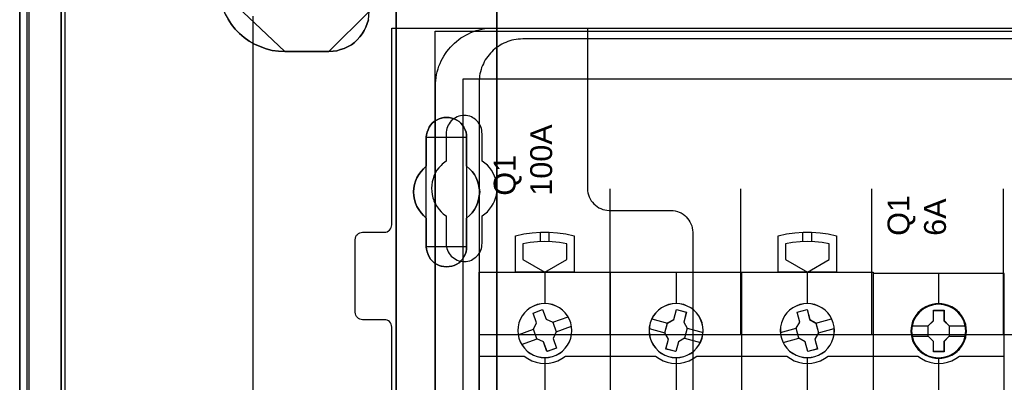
# Model space of a CAD drawing. Extents: x -631805 to -376315, y -40155 to 84873.
# Tile 61 of 256: x -620113 to -618763, y -31121 to -30623. Entities that reach past the tile are written whole.
import ezdxf

# ---------------------------------------------------------------- set-up
doc = ezdxf.new("R2010")
doc.units = 0
doc.header["$MEASUREMENT"] = 0
doc.layers.get('0').update_dxf_attribs({"color": 252})
for name, color, linetype in [('30', 7, 'Continuous'), ('45', 8, 'Continuous'), ('5', 7, 'Continuous'), ('50', 7, 'Continuous')]:
    doc.layers.add(name, color=color, linetype=linetype)
doc.styles.get("Standard").update_dxf_attribs({"font": 'arial.ttf', "bigfont": 'BIGFONT.SHX'})

# ---------------------------------------------------------------- blocks, each defined once
blk = doc.blocks.new('*U1009')
at = {"layer": '5', "color": 7}
for points in [[(0, -20.806875), (0, -801.193125)], [(4.692335, -801.191648), (4.692335, -20.805704)], [(4.692335, -20.805704), (4.692335, -801.191648)], [(27.580767, -84.307315), (28.044798, -85.026604), (28.560388, -85.643137), (29.127537, -86.25967), (29.797804, -86.824825), (30.468071, -87.287225), (31.189897, -87.698247), (31.963282, -88.057891), (32.788227, -88.366158), (33.613171, -88.571669), (34.489674, -88.674424), (35.366177, -88.725802), (41.398581, -88.725802), (41.96573, -88.674424), (42.48132, -88.623046), (42.99691, -88.468913), (43.5125, -88.31478), (44.02809, -88.057891), (44.492121, -87.801002), (44.904593, -87.492736), (45.265506, -87.133092), (45.626419, -86.722069), (45.935774, -86.311047), (46.245128, -85.848648), (46.451364, -85.386248), (46.6576, -84.87247), (46.812277, -84.358693)], [(46.812277, -84.358693), (46.6576, -84.87247), (46.451364, -85.386248), (46.245128, -85.848648), (45.935774, -86.311047), (45.626419, -86.722069), (45.265506, -87.133092), (44.904593, -87.492736), (44.492121, -87.801002), (44.02809, -88.057891), (43.5125, -88.31478), (42.99691, -88.468913), (42.48132, -88.623046), (41.96573, -88.674424), (41.398581, -88.725802), (35.366177, -88.725802), (34.489674, -88.674424), (33.613171, -88.571669), (32.788227, -88.366158), (31.963282, -88.057891), (31.189897, -87.698247), (30.468071, -87.287225), (29.797804, -86.824825), (29.127537, -86.25967), (28.560388, -85.643137), (28.044798, -85.026604), (27.580767, -84.307315)], [(50.625815, -386.338651), (50.625815, -323.250088), (50.625815, -298.744188), (50.625815, -173.234937), (50.625815, -148.780413), (50.625815, -78.807593), (50.625815, -73.721462), (51.244508, -73.721462), (63.8246, -73.721462), (64.443293, -73.721462), (64.443293, -78.807593), (64.443293, -78.807593), (64.443293, -386.338651)], [(64.444049, -386.341247), (64.444049, -78.807635), (64.444049, -73.721462), (63.825368, -73.721462), (63.825368, -73.721462), (51.245527, -73.721462), (50.626846, -73.721462), (50.626846, -78.807635), (50.626846, -148.781036), (50.626846, -173.235764), (50.626846, -298.746057), (50.626846, -323.25216), (50.626846, -386.341247)]]:
    blk.add_lwpolyline(points, dxfattribs=at)
at = {"layer": '5', "color": 59}
for points in [[(4.692335, -12.740183), (4.692335, -801.190946), (4.692335, -12.740183)], [(-1, -20.806406), (-1, -801.190946), (-1, -20.806406)]]:
    blk.add_lwpolyline(points, close=True, dxfattribs=at)
at = {"layer": '5', "color": 7}
for points in [[(50.626846, -78.808532), (50.626846, -148.782882), (50.626846, -78.808532)], [(64.441398, -386.34188), (64.441398, -78.808532), (64.441398, -386.34188)], [(26.343351, -80.196155), (26.394917, -81.121057), (26.601183, -81.943191), (26.859015, -82.765326), (27.168414, -83.587461), (27.580945, -84.306828), (28.045043, -85.026196), (28.560708, -85.642797), (29.127939, -86.259398), (29.798303, -86.824616), (30.468667, -87.287066), (31.190597, -87.698134), (31.964094, -88.057818), (32.789157, -88.366118), (33.61422, -88.571652), (34.49085, -88.674419), (35.367479, -88.725802), (26.343351, -80.196155)], [(41.398587, -88.725802), (41.965736, -88.674423), (42.481325, -88.623044), (42.996915, -88.468908), (43.512504, -88.314772), (44.028094, -88.057878), (44.492124, -87.800984), (44.904596, -87.492711), (45.265508, -87.133059), (45.626421, -86.722029), (45.935775, -86.310999), (46.245128, -85.84859), (46.451364, -85.386181), (46.6576, -84.872393), (46.812277, -84.358605), (46.863836, -83.793438), (46.915395, -83.228271), (41.398587, -88.725802)], [(41.401239, -88.723154), (35.364828, -88.723154), (41.401239, -88.723154)], [(56.14293, -98.126221), (55.833482, -98.331753), (55.575608, -98.537286), (55.317735, -98.845585), (55.163011, -99.1025), (55.008286, -99.462182), (54.853562, -99.770481), (54.801988, -100.130163), (54.750413, -100.489845), (54.750413, -104.446346), (54.38939, -104.806028), (54.028367, -105.16571), (53.718919, -105.576775), (53.461045, -106.039223), (53.254746, -106.501671), (53.151597, -106.96412), (53.048447, -107.477951), (52.996873, -107.991782), (53.048447, -108.505614), (53.151597, -109.019445), (53.254746, -109.533276), (53.461045, -109.995724), (53.718919, -110.40679), (54.028367, -110.869238), (54.38939, -111.22892), (54.750413, -111.588602), (54.750413, -115.49372), (54.801988, -115.853402), (54.853562, -116.213084), (55.008286, -116.572766), (55.163011, -116.881064), (55.317735, -117.189363), (55.575608, -117.446279), (55.833482, -117.703194), (56.14293, -117.908727), (56.503953, -118.062876), (56.813401, -118.165643), (57.174424, -118.217026), (57.535447, -118.268409), (57.89647, -118.217026), (58.257493, -118.165643), (58.566941, -118.062876), (58.927964, -117.908727), (59.237413, -117.703194), (59.495286, -117.446279), (59.701585, -117.189363), (59.907884, -116.881064), (60.062608, -116.572766), (60.217332, -116.213084), (60.268907, -115.853402), (60.268907, -115.49372), (60.268907, -111.588602), (60.681505, -111.22892), (61.042528, -110.869238), (61.351976, -110.40679), (61.60985, -109.995724), (61.764574, -109.533276), (61.919298, -109.019445), (62.022447, -108.505614), (62.074022, -107.991782), (62.022447, -107.477951), (61.919298, -106.96412), (61.764574, -106.501671), (61.60985, -106.039223), (61.351976, -105.576775), (61.042528, -105.16571), (60.681505, -104.806028), (60.268907, -104.446346), (60.268907, -100.489845), (60.268907, -100.130163), (60.217332, -99.770481), (60.062608, -99.462182), (59.907884, -99.1025), (59.701585, -98.845585), (59.495286, -98.537286), (59.237413, -98.331753), (58.927964, -98.126221), (58.566941, -97.972071), (58.257493, -97.869305), (57.89647, -97.766539), (57.535447, -97.766539), (57.174424, -97.766539), (56.813401, -97.869305), (56.503953, -97.972071), (56.14293, -98.126221)], [(56.14293, -98.126221), (55.833482, -98.331753), (55.575608, -98.537286), (55.317735, -98.845585), (55.163011, -99.1025), (55.008286, -99.462182), (54.853562, -99.770481), (54.801988, -100.130163), (54.750413, -100.489845), (54.750413, -104.446346), (54.38939, -104.806028), (54.028367, -105.16571), (53.718919, -105.576775), (53.461045, -106.039223), (53.254746, -106.501671), (53.151597, -106.96412), (53.048447, -107.477951), (52.996873, -107.991782), (53.048447, -108.505614), (53.151597, -109.019445), (53.254746, -109.533276), (53.461045, -109.995724), (53.718919, -110.40679), (54.028367, -110.869238), (54.38939, -111.22892), (54.750413, -111.588602), (54.750413, -115.49372), (54.801988, -115.853402), (54.853562, -116.213084), (55.008286, -116.572766), (55.163011, -116.881064), (55.317735, -117.189363), (55.575608, -117.446279), (55.833482, -117.703194), (56.14293, -117.908727), (56.503953, -118.062876), (56.813401, -118.165643), (57.174424, -118.217026), (57.535447, -118.268409), (57.89647, -118.217026), (58.257493, -118.165643), (58.566941, -118.062876), (58.927964, -117.908727), (59.237413, -117.703194), (59.495286, -117.446279), (59.701585, -117.189363), (59.907884, -116.881064), (60.062608, -116.572766), (60.217332, -116.213084), (60.268907, -115.853402), (60.268907, -115.49372), (60.268907, -111.588602), (60.681505, -111.22892), (61.042528, -110.869238), (61.351976, -110.40679), (61.60985, -109.995724), (61.764574, -109.533276), (61.919298, -109.019445), (62.022447, -108.505614), (62.074022, -107.991782), (62.022447, -107.477951), (61.919298, -106.96412), (61.764574, -106.501671), (61.60985, -106.039223), (61.351976, -105.576775), (61.042528, -105.16571), (60.681505, -104.806028), (60.268907, -104.446346), (60.268907, -100.489845), (60.268907, -100.130163), (60.217332, -99.770481), (60.062608, -99.462182), (59.907884, -99.1025), (59.701585, -98.845585), (59.495286, -98.537286), (59.237413, -98.331753), (58.927964, -98.126221), (58.566941, -97.972071), (58.257493, -97.869305), (57.89647, -97.766539), (57.535447, -97.766539), (57.174424, -97.766539), (56.813401, -97.869305), (56.503953, -97.972071), (56.14293, -98.126221)], [(54.750413, -100.489845), (54.801988, -100.130163), (54.853562, -99.770481), (55.008286, -99.462182), (55.163011, -99.1025), (55.317735, -98.845585), (55.575608, -98.537286), (55.833482, -98.331753), (56.14293, -98.126221), (56.503953, -97.972071), (56.813401, -97.869305), (57.174424, -97.766539), (57.535447, -97.766539), (57.89647, -97.766539), (58.257493, -97.869305), (58.566941, -97.972071), (58.927964, -98.126221), (59.237413, -98.331753), (59.495286, -98.537286), (59.701585, -98.845585), (59.907884, -99.1025), (60.062608, -99.462182), (60.217332, -99.770481), (60.268907, -100.130163), (60.268907, -100.489845), (60.268907, -104.446346), (60.681505, -104.806028), (61.042528, -105.16571), (61.351976, -105.576775), (61.60985, -106.039223), (61.764574, -106.501671), (61.919298, -106.96412), (62.022447, -107.477951), (62.074022, -107.991782), (62.022447, -108.505614), (61.919298, -109.019445), (61.764574, -109.533276), (61.60985, -109.995724), (61.351976, -110.40679), (61.042528, -110.869238), (60.681505, -111.22892), (60.268907, -111.588602), (60.268907, -115.49372), (60.268907, -115.853402), (60.217332, -116.213084), (60.062608, -116.572766), (59.907884, -116.881064), (59.701585, -117.189363), (59.495286, -117.446279), (59.237413, -117.703194), (58.927964, -117.908727), (58.566941, -118.062876), (58.257493, -118.165643), (57.89647, -118.217026), (57.535447, -118.268409), (57.174424, -118.217026), (56.813401, -118.165643), (56.503953, -118.062876), (56.14293, -117.908727), (55.833482, -117.703194), (55.575608, -117.446279), (55.317735, -117.189363), (55.163011, -116.881064), (55.008286, -116.572766), (54.853562, -116.213084), (54.801988, -115.853402), (54.750413, -115.49372), (54.750413, -111.588602), (54.38939, -111.22892), (54.028367, -110.869238), (53.718919, -110.40679), (53.461045, -109.995724), (53.254746, -109.533276), (53.151597, -109.019445), (53.048447, -108.505614), (52.996873, -107.991782), (53.048447, -107.477951), (53.151597, -106.96412), (53.254746, -106.501671), (53.461045, -106.039223), (53.718919, -105.576775), (54.028367, -105.16571), (54.38939, -104.806028), (54.750413, -104.446346), (54.750413, -100.489845)], [(60.268666, -100.491471), (60.268666, -100.131574), (60.217082, -99.771677), (60.062331, -99.463195), (59.90758, -99.103298), (59.701245, -98.846229), (59.49491, -98.537746), (59.236992, -98.332091), (58.927489, -98.126435), (58.566403, -97.972194), (58.256901, -97.869366), (57.895815, -97.766539), (57.534729, -97.766539), (57.173643, -97.766539), (56.812557, -97.869366), (56.503054, -97.972194), (56.141968, -98.126435), (55.832466, -98.332091), (55.574547, -98.537746), (55.316629, -98.846229), (55.161878, -99.103298), (55.007126, -99.463195), (54.852375, -99.771677), (54.800792, -100.131574), (54.749208, -100.491471), (60.268666, -100.491471)], [(54.749208, -100.488823), (54.749208, -104.447786), (54.749208, -100.488823)], [(60.266015, -104.447786), (60.266015, -100.488823), (60.266015, -104.447786)], [(54.751859, -104.445138), (54.390538, -104.804808), (54.029217, -105.164479), (53.719514, -105.57553), (53.461428, -106.037963), (53.254959, -106.500397), (53.151724, -106.96283), (53.04849, -107.476644), (52.996873, -107.990459), (53.04849, -108.504274), (53.151724, -109.018088), (53.254959, -109.531903), (53.461428, -109.994336), (53.719514, -110.405388), (54.029217, -110.867821), (54.390538, -111.227491), (54.751859, -111.587161), (54.751859, -104.445138)], [(60.266015, -111.587161), (60.679274, -111.227491), (61.040875, -110.867821), (61.350819, -110.405388), (61.609106, -109.994336), (61.764078, -109.531903), (61.91905, -109.018088), (62.022365, -108.504274), (62.074022, -107.990459), (62.022365, -107.476644), (61.91905, -106.96283), (61.764078, -106.500397), (61.609106, -106.037963), (61.350819, -105.57553), (61.040875, -105.164479), (60.679274, -104.804808), (60.266015, -104.445138), (60.266015, -111.587161)], [(54.749208, -111.587161), (54.749208, -115.493162), (54.749208, -111.587161)], [(60.266015, -115.493162), (60.266015, -111.587161), (60.266015, -115.493162)], [(54.749208, -115.490514), (54.800792, -115.850612), (54.852375, -116.210709), (55.007126, -116.570807), (55.161878, -116.879461), (55.316629, -117.188116), (55.574547, -117.445329), (55.832466, -117.702541), (56.141968, -117.908311), (56.503054, -118.062639), (56.812557, -118.165524), (57.173643, -118.216966), (57.534729, -118.268409), (57.895815, -118.216966), (58.256901, -118.165524), (58.566403, -118.062639), (58.927489, -117.908311), (59.236992, -117.702541), (59.49491, -117.445329), (59.701245, -117.188116), (59.90758, -116.879461), (60.062331, -116.570807), (60.217082, -116.210709), (60.268666, -115.850612), (60.268666, -115.490514), (54.749208, -115.490514)]]:
    blk.add_lwpolyline(points, close=True, dxfattribs=at)
at = {"layer": '50', "color": 7}
for points in [[(0.235942, -20.558787), (0.235942, -801.133213)], [(5.203985, -20.552831), (5.203985, -801.136518)], [(30.977363, -83.887281), (30.977363, -84.554755), (30.977363, -397.907699)], [(55.98194, -85.921426), (391.762235, -85.921426), (391.762235, -735.000783), (55.98194, -735.000783), (55.98194, -85.921426)], [(59.825943, -92.486155), (387.918232, -92.486155), (387.918232, -379.414356), (59.825943, -379.414356), (59.825943, -92.486155)]]:
    blk.add_lwpolyline(points, dxfattribs=at)
blk = doc.blocks.new('*U1010')
at = {"layer": '50', "color": 7}
for points in [[(56.000497, -152.524789), (56.000497, -93.507993), (56.000497, -93.087645), (56.042497, -92.688315), (56.084497, -92.288985), (56.168497, -91.889655), (56.252497, -91.490325), (56.357497, -91.112012), (56.483498, -90.754717), (56.630498, -90.376404), (56.777498, -90.019108), (56.966498, -89.68283), (57.155498, -89.346552), (57.365498, -89.010274), (57.575499, -88.716031), (57.827499, -88.40077), (58.079499, -88.106527), (58.331499, -87.833301), (58.6045, -87.581092), (58.8985, -87.328884), (59.1925, -87.076675), (59.507501, -86.866502), (59.843501, -86.656328), (60.179501, -86.467171), (60.515502, -86.278015), (60.872502, -86.130893), (61.229502, -85.983772), (61.607503, -85.857668), (61.985503, -85.752581), (62.384503, -85.668511), (62.783504, -85.584442), (63.182504, -85.542407), (63.581505, -85.521389), (64.001505, -85.500372), (383.999821, -85.500372)], [(379.969373, -86.991273), (67.968952, -86.991273), (67.674949, -87.012291), (67.359946, -87.033308), (67.065942, -87.075344), (66.771939, -87.117379), (66.477936, -87.180433), (66.183933, -87.264504), (65.91093, -87.369592), (65.637927, -87.474681), (65.364924, -87.57977), (65.112921, -87.726894), (64.860918, -87.853001), (64.629916, -88.021143), (64.377913, -88.189285), (64.167911, -88.357427), (63.936908, -88.546587), (63.726906, -88.756764), (63.537904, -88.945924), (63.348902, -89.17712), (63.1809, -89.408315), (63.012898, -89.63951), (62.844896, -89.870706), (62.697894, -90.122919), (62.571893, -90.39615), (62.466892, -90.648363), (62.340891, -90.921594), (62.25689, -91.194825), (62.172889, -91.489073), (62.109888, -91.783322), (62.046887, -92.07757), (62.025887, -92.371819), (62.004887, -92.687085), (61.983887, -93.002352), (61.983887, -227.999417)], [(379.969373, -86.991273), (67.968952, -86.991273), (67.674949, -87.012292), (67.359946, -87.033311), (67.065942, -87.075348), (66.771939, -87.117386), (66.477936, -87.180443), (66.183933, -87.264518), (65.91093, -87.369613), (65.637927, -87.474707), (65.364924, -87.579802), (65.112921, -87.726934), (64.860918, -87.853047), (64.629916, -88.021199), (64.377913, -88.18935), (64.167911, -88.357501), (63.936908, -88.546671), (63.726906, -88.75686), (63.537904, -88.94603), (63.348902, -89.177238), (63.1809, -89.408446), (63.012898, -89.639653), (62.844896, -89.870861), (62.697894, -90.123088), (62.571893, -90.396334), (62.466892, -90.64856), (62.340891, -90.921806), (62.25689, -91.195052), (62.172889, -91.489316), (62.109888, -91.783581), (62.046887, -92.077845), (62.025887, -92.37211), (62.004887, -92.687393), (61.983887, -93.002676), (61.983887, -127.5157), (386.017439, -127.5157)], [(379.969373, -86.991273), (67.968952, -86.991273), (67.674949, -87.012292), (67.359946, -87.033311), (67.065942, -87.075348), (66.771939, -87.117386), (66.477936, -87.180443), (66.183933, -87.264518), (65.91093, -87.369613), (65.637927, -87.474707), (65.364924, -87.579802), (65.112921, -87.726934), (64.860918, -87.853047), (64.629916, -88.021199), (64.377913, -88.18935), (64.167911, -88.357501), (63.936908, -88.546671), (63.726906, -88.75686), (63.537904, -88.94603), (63.348902, -89.177238), (63.1809, -89.408446), (63.012898, -89.639653), (62.844896, -89.870861), (62.697894, -90.123088), (62.571893, -90.396334), (62.466892, -90.64856), (62.340891, -90.921806), (62.25689, -91.195052), (62.172889, -91.489316), (62.109888, -91.783581), (62.046887, -92.077845), (62.025887, -92.37211), (62.004887, -92.687393), (61.983887, -93.002676), (61.983887, -127.5157), (386.017439, -127.5157)], [(79.960566, -127.558071), (79.960566, -107.546106)], [(97.87362, -127.558071), (97.87362, -107.546106)], [(115.850299, -127.558071), (115.850299, -107.546106)], [(133.909161, -127.558071), (133.909161, -107.546106)]]:
    blk.add_lwpolyline(points, dxfattribs=at)
blk = doc.blocks.new('*U1011')
at = {"layer": '30', "color": 7}
for points in [[(50.0136, -194.483557), (50.0136, -126.518212), (49.991224, -126.315599), (49.924096, -126.112986), (49.834591, -125.932886), (49.700334, -125.775298), (49.566077, -125.662736), (49.387068, -125.572685), (49.208059, -125.52766), (49.006674, -125.505148), (46.008272, -125.505148), (46.008272, -125.505148), (45.806887, -125.482635), (45.627878, -125.415098), (45.448869, -125.325048), (45.314612, -125.189972), (45.180355, -125.054897), (45.090851, -124.874797), (45.023722, -124.694697), (45.001346, -124.492084), (45.001346, -114.541543), (45.023722, -114.316418), (45.090851, -114.113805), (45.180355, -113.933705), (45.314612, -113.798629), (45.448869, -113.663554), (45.627878, -113.573504), (45.806887, -113.528479), (46.008272, -113.505966), (49.006674, -113.505966), (49.208059, -113.483454), (49.387068, -113.438429), (49.566077, -113.325866), (49.700334, -113.213303), (49.834591, -113.055716), (49.924096, -112.875615), (49.991224, -112.695515), (50.0136, -112.492902), (50.0136, -85.500372), (76.842584, -85.500372), (76.842584, -107.517632), (76.86496, -107.810295), (76.909712, -108.102958), (76.976841, -108.395621), (77.066345, -108.665771), (77.200602, -108.935922), (77.357235, -109.18356), (77.536244, -109.408685), (77.715253, -109.63381), (77.939015, -109.813911), (78.162776, -109.994011), (78.408913, -110.151599), (78.677427, -110.264161), (78.945941, -110.376724), (79.214454, -110.444261), (79.52772, -110.489287), (79.81861, -110.511799), (88.299164, -110.511799), (88.590054, -110.534312), (88.880944, -110.579337), (89.171833, -110.646874), (89.440347, -110.759437), (89.708861, -110.872), (89.954998, -111.029587), (90.178759, -111.209688), (90.380145, -111.389788), (90.58153, -111.614913), (90.760539, -111.840039), (90.894796, -112.087677), (91.029053, -112.357827), (91.140933, -112.627977), (91.208062, -112.92064), (91.252814, -113.213303), (91.27519, -113.505966), (91.27519, -207.495802)], [(46.008272, -125.505148), (45.806887, -125.482635), (45.627878, -125.415098), (45.448869, -125.325048), (45.314612, -125.189972), (45.180355, -125.054897), (45.090851, -124.874797), (45.023722, -124.694697), (45.001346, -124.492084), (45.001346, -114.541543), (45.023722, -114.316418), (45.090851, -114.113805), (45.180355, -113.933705), (45.314612, -113.798629), (45.448869, -113.663554), (45.627878, -113.573504), (45.806887, -113.528479), (46.008272, -113.505966), (49.006674, -113.505966), (49.208059, -113.483454), (49.387068, -113.438429), (49.566077, -113.325866), (49.700334, -113.213303), (49.834591, -113.055716), (49.924096, -112.875615), (49.991224, -112.695515), (50.0136, -112.492902), (50.0136, -85.500372), (76.842584, -85.500372), (76.842584, -107.517632), (76.86496, -107.810295), (76.909712, -108.102958), (76.976841, -108.395621), (77.066345, -108.665771), (77.200602, -108.935922), (77.357235, -109.18356), (77.536244, -109.408685), (77.715253, -109.63381), (77.939015, -109.813911), (78.162776, -109.994011), (78.408913, -110.151599), (78.677427, -110.264161), (78.945941, -110.376724), (79.214454, -110.444261), (79.52772, -110.489287), (79.81861, -110.511799), (88.299164, -110.511799), (88.590054, -110.534312), (88.880944, -110.579337), (89.171833, -110.646874), (89.440347, -110.759437), (89.708861, -110.872), (89.954998, -111.029587), (90.178759, -111.209688), (90.380145, -111.389788), (90.58153, -111.614913), (90.760539, -111.840039), (90.894796, -112.087677), (91.029053, -112.357827), (91.140933, -112.627977), (91.208062, -112.92064), (91.252814, -113.213303), (91.27519, -113.505966), (91.27519, -207.495802)], [(50.0136, -194.483557), (50.0136, -126.518212), (49.991224, -126.315599), (49.924096, -126.112986), (49.834591, -125.932886), (49.700334, -125.775298), (49.566077, -125.662736), (49.387068, -125.572685), (49.208059, -125.52766), (49.006674, -125.505148), (46.008272, -125.505148)], [(62.409659, -115.015831), (62.409659, -111.255808), (62.611125, -111.120717), (62.790205, -110.985627), (62.969286, -110.850536), (63.125981, -110.69293), (63.416987, -110.355204), (63.685608, -109.994962), (63.909458, -109.63472), (64.088539, -109.229448), (64.245234, -108.824176), (64.357159, -108.418904), (64.424315, -107.991117), (64.4467, -107.540815), (64.424315, -107.113028), (64.357159, -106.662726), (64.267619, -106.234939), (64.110924, -105.807152), (63.931843, -105.40188), (63.707993, -104.996608), (63.439372, -104.636366), (63.125981, -104.321155), (62.969286, -104.186064), (62.790205, -104.028458), (62.611125, -103.893368), (62.409659, -103.758277), (62.409659, -100.020769), (62.387274, -99.773103), (62.364889, -99.525437), (62.297734, -99.277771), (62.230579, -99.052619), (62.118653, -98.827468), (62.006728, -98.624832), (61.850032, -98.422196), (61.693337, -98.242076), (61.536642, -98.08447), (61.335176, -97.926864), (61.13371, -97.814289), (60.932245, -97.701713), (60.708394, -97.611653), (60.462159, -97.544107), (60.215923, -97.499077), (59.969687, -97.499077), (59.701066, -97.499077), (59.454831, -97.544107), (59.208595, -97.611653), (58.984745, -97.701713), (58.760894, -97.814289), (58.559428, -97.926864), (58.357963, -98.08447), (58.178882, -98.242076), (58.022187, -98.422196), (57.887876, -98.624832), (57.753566, -98.827468), (57.664026, -99.052619), (57.574486, -99.277771), (57.50733, -99.525437), (57.484945, -99.773103), (57.46256, -100.020769), (57.46256, -103.758277), (57.28348, -103.893368), (57.104399, -104.028458), (56.925319, -104.186064), (56.768623, -104.34367), (56.477618, -104.658881), (56.208997, -105.019123), (55.985146, -105.40188), (55.806066, -105.784637), (55.671755, -106.189909), (55.55983, -106.617696), (55.492675, -107.045483), (55.47029, -107.47327), (55.492675, -107.923572), (55.537445, -108.351359), (55.6046, -108.57651), (55.64937, -108.779146), (55.716525, -109.004297), (55.806066, -109.206933), (55.895606, -109.432084), (56.007531, -109.63472), (56.119457, -109.837356), (56.253767, -110.039992), (56.500003, -110.377719), (56.768623, -110.69293), (56.925319, -110.850536), (57.082014, -110.985627), (57.261095, -111.143233), (57.46256, -111.255808), (57.46256, -115.015831), (57.484945, -115.263497), (57.50733, -115.511164), (57.574486, -115.75883), (57.664026, -115.983981), (57.753566, -116.209132), (57.887876, -116.411768), (58.022187, -116.614404), (58.178882, -116.794525), (58.357963, -116.952131), (58.559428, -117.087221), (58.760894, -117.222312), (58.984745, -117.334887), (59.208595, -117.424948), (59.454831, -117.492493), (59.701066, -117.515008), (59.969687, -117.537523), (60.215923, -117.515008), (60.462159, -117.492493), (60.708394, -117.424948), (60.932245, -117.334887), (61.13371, -117.222312), (61.335176, -117.087221), (61.536642, -116.952131), (61.693337, -116.794525), (61.850032, -116.614404), (62.006728, -116.411768), (62.118653, -116.209132), (62.230579, -115.983981), (62.297734, -115.75883), (62.364889, -115.511164), (62.387274, -115.263497), (62.409659, -115.015831)]]:
    blk.add_lwpolyline(points, dxfattribs=at)
blk = doc.blocks.new('*U1012')
at = {"layer": '45', "color": 7}
for points in [[(66.996997, -118.999294), (66.996997, -113.985798), (66.996997, -113.985798), (68.127265, -113.739809), (69.269245, -113.575816), (70.422938, -113.493819), (71.582488, -113.493819), (72.730325, -113.575816), (73.878162, -113.739809), (75.008429, -113.985798), (75.008429, -113.985798), (75.008429, -118.999294), (66.996997, -118.999294)], [(102.995423, -118.999294), (102.995423, -113.985798), (102.995423, -113.985798), (104.125317, -113.739809), (105.272774, -113.575816), (106.420231, -113.493819), (107.579396, -113.493819), (108.732708, -113.575816), (109.87431, -113.739809), (111.004204, -113.985798), (111.004204, -113.985798), (111.004204, -118.999294), (102.995423, -118.999294)], [(74.014291, -115.090819), (73.01859, -114.926745), (72.011176, -114.815409), (71.003761, -114.78611), (70.002204, -114.815409), (68.994789, -114.926745), (67.999089, -115.090819), (67.999089, -115.090819), (67.999089, -117.264798), (67.999089, -117.264798), (71.003761, -118.999294), (71.003761, -118.999294), (74.014291, -117.264798), (74.014291, -117.264798), (74.014291, -115.090819), (74.014291, -115.090819)], [(110.004764, -115.090819), (109.014484, -114.926745), (108.012485, -114.815409), (106.998767, -114.78611), (105.990908, -114.815409), (104.98305, -114.926745), (103.986911, -115.090819), (103.986911, -115.090819), (103.986911, -117.264798), (103.986911, -117.264798), (106.998767, -118.999294), (106.998767, -118.999294), (110.004764, -117.264798), (110.004764, -117.264798), (110.004764, -115.090819), (110.004764, -115.090819)], [(79.996615, -118.986054), (98.004586, -118.986054), (98.004586, -118.986054), (116.00671, -118.986054), (116.00671, -118.986054), (116.00671, -202.010419), (116.00671, -202.010419), (98.004586, -202.010419), (98.004586, -202.010419), (79.996615, -202.010419), (79.996615, -202.010419), (61.994491, -202.010419), (61.994491, -202.010419), (61.994491, -118.986054), (61.994491, -118.986054), (79.996615, -118.986054), (79.996615, -118.986054)], [(79.998383, -118.99135), (98.002818, -118.99135), (116.001408, -118.99135), (116.001408, -202.005122), (98.002818, -202.005122), (79.998383, -202.005122), (61.999793, -202.005122), (61.999793, -118.99135), (79.998383, -118.99135)], [(74.708862, -127.000917), (74.67373, -126.468173), (74.562479, -125.952993), (74.369253, -125.46123), (74.123329, -124.992884), (73.807141, -124.571372), (73.4324, -124.196695), (73.00496, -123.886416), (72.542389, -123.628826), (72.044686, -123.441487), (71.529417, -123.330255), (71.002437, -123.289275), (70.481312, -123.330255), (69.954332, -123.441487), (69.462484, -123.628826), (68.999913, -123.886416), (68.578329, -124.196695), (68.203587, -124.571372), (67.887399, -124.992884), (67.629765, -125.46123), (67.448249, -125.952993), (67.336998, -126.468173), (67.301866, -127.000917), (67.336998, -127.527806), (67.448249, -128.042987), (67.629765, -128.540604), (67.887399, -129.003096), (68.203587, -129.430462), (68.578329, -129.805138), (68.999913, -130.121272), (69.462484, -130.373008), (69.954332, -130.560346), (70.481312, -130.671578), (71.002437, -130.706704), (71.529417, -130.671578), (72.044686, -130.560346), (72.542389, -130.373008), (73.00496, -130.121272), (73.4324, -129.805138), (73.807141, -129.430462), (74.123329, -129.003096), (74.369253, -128.540604), (74.562479, -128.042987), (74.67373, -127.527806), (74.708862, -127.000917)], [(74.70356, -127.000913), (74.668479, -126.46893), (74.557387, -125.954485), (74.364437, -125.463424), (74.118865, -124.995747), (73.80313, -124.574838), (73.428925, -124.200696), (73.002098, -123.89086), (72.540189, -123.633637), (72.043198, -123.446566), (71.528666, -123.335493), (71.002441, -123.294571), (70.482062, -123.335493), (69.955837, -123.446566), (69.464693, -123.633637), (69.002784, -123.89086), (68.581803, -124.200696), (68.207598, -124.574838), (67.891863, -124.995747), (67.634597, -125.463424), (67.453342, -125.954485), (67.34225, -126.46893), (67.307168, -127.000913), (67.34225, -127.52705), (67.453342, -128.041494), (67.634597, -128.538401), (67.891863, -129.000233), (68.207598, -129.426988), (68.581803, -129.80113), (69.002784, -130.116812), (69.464693, -130.368188), (69.955837, -130.555259), (70.482062, -130.666332), (71.002441, -130.701408), (71.528666, -130.666332), (72.043198, -130.555259), (72.540189, -130.368188), (73.002098, -130.116812), (73.428925, -129.80113), (73.80313, -129.426988), (74.118865, -129.000233), (74.364437, -128.538401), (74.557387, -128.041494), (74.668479, -127.52705), (74.70356, -127.000913)], [(69.38293, -124.597916), (70.697537, -124.123438), (70.697537, -124.123438), (71.178777, -125.441432), (71.178777, -125.441432), (72.088438, -125.857333), (72.088438, -125.857333), (72.563809, -127.175327), (72.563809, -127.175327), (72.141257, -128.077421), (72.141257, -128.077421), (72.622497, -129.395415), (72.622497, -129.395415), (71.302021, -129.869893), (71.302021, -129.869893), (70.82665, -128.557757), (70.82665, -128.557757), (69.922858, -128.135999), (69.922858, -128.135999), (69.447486, -126.818004), (69.447486, -126.818004), (69.86417, -125.921768), (69.86417, -125.921768), (69.38293, -124.597916), (69.38293, -124.597916)], [(92.709401, -127.000917), (92.674259, -126.468173), (92.557119, -125.952993), (92.375552, -125.46123), (92.123702, -124.992884), (91.801567, -124.571372), (91.42672, -124.196695), (91.005017, -123.886416), (90.536458, -123.628826), (90.04447, -123.441487), (89.529055, -123.330255), (89.007783, -123.289275), (88.474797, -123.330255), (87.959382, -123.441487), (87.467395, -123.628826), (86.998836, -123.886416), (86.577132, -124.196695), (86.202285, -124.571372), (85.88015, -124.992884), (85.6283, -125.46123), (85.446733, -125.952993), (85.329593, -126.468173), (85.294451, -127.000917), (85.329593, -127.527806), (85.446733, -128.042987), (85.6283, -128.540604), (85.88015, -129.003096), (86.202285, -129.430462), (86.577132, -129.805138), (86.998836, -130.121272), (87.467395, -130.373008), (87.959382, -130.560346), (88.474797, -130.671578), (89.007783, -130.706704), (89.529055, -130.671578), (90.04447, -130.560346), (90.536458, -130.373008), (91.005017, -130.121272), (91.42672, -129.805138), (91.801567, -129.430462), (92.123702, -129.003096), (92.375552, -128.540604), (92.557119, -128.042987), (92.674259, -127.527806), (92.709401, -127.000917)], [(92.701448, -127.000913), (92.666369, -126.46893), (92.549438, -125.954485), (92.368196, -125.463424), (92.116796, -124.995747), (91.795237, -124.574838), (91.42106, -124.200696), (91.00011, -123.89086), (90.532389, -123.633637), (90.041281, -123.446566), (89.526787, -123.335493), (89.006447, -123.294571), (88.474414, -123.335493), (87.95992, -123.446566), (87.468812, -123.633637), (87.001091, -123.89086), (86.580141, -124.200696), (86.205964, -124.574838), (85.884406, -124.995747), (85.633005, -125.463424), (85.451763, -125.954485), (85.334833, -126.46893), (85.299754, -127.000913), (85.334833, -127.52705), (85.451763, -128.041494), (85.633005, -128.538401), (85.884406, -129.000233), (86.205964, -129.426988), (86.580141, -129.80113), (87.001091, -130.116812), (87.468812, -130.368188), (87.95992, -130.555259), (88.474414, -130.666332), (89.006447, -130.701408), (89.526787, -130.666332), (90.041281, -130.555259), (90.532389, -130.368188), (91.00011, -130.116812), (91.42106, -129.80113), (91.795237, -129.426988), (92.116796, -129.000233), (92.368196, -128.538401), (92.549438, -128.041494), (92.666369, -127.52705), (92.701448, -127.000913)], [(87.826859, -125.958368), (88.68369, -125.466378), (88.68369, -125.466378), (89.04755, -124.107549), (89.04755, -124.107549), (90.40909, -124.470685), (90.40909, -124.470685), (90.04523, -125.829514), (90.04523, -125.829514), (90.538202, -126.684639), (90.538202, -126.684639), (90.174342, -128.037611), (90.174342, -128.037611), (89.317511, -128.541315), (89.317511, -128.541315), (88.953651, -129.88843), (88.953651, -129.88843), (87.592111, -129.525295), (87.592111, -129.525295), (87.955971, -128.172323), (87.955971, -128.172323), (87.462999, -127.31134), (87.462999, -127.31134), (87.826859, -125.958368), (87.826859, -125.958368)], [(110.699335, -127.000917), (110.664203, -126.468173), (110.552952, -125.952993), (110.371437, -125.46123), (110.113802, -124.992884), (109.797614, -124.571372), (109.422873, -124.196695), (109.001289, -123.886416), (108.538717, -123.628826), (108.046869, -123.441487), (107.5316, -123.330255), (106.998765, -123.289275), (106.471785, -123.330255), (105.956515, -123.441487), (105.458812, -123.628826), (104.996241, -123.886416), (104.568802, -124.196695), (104.19406, -124.571372), (103.877872, -124.992884), (103.631948, -125.46123), (103.438722, -125.952993), (103.333326, -126.468173), (103.292339, -127.000917), (103.333326, -127.527806), (103.438722, -128.042987), (103.631948, -128.540604), (103.877872, -129.003096), (104.19406, -129.430462), (104.568802, -129.805138), (104.996241, -130.121272), (105.458812, -130.373008), (105.956515, -130.560346), (106.471785, -130.671578), (106.998765, -130.706704), (107.5316, -130.671578), (108.046869, -130.560346), (108.538717, -130.373008), (109.001289, -130.121272), (109.422873, -129.805138), (109.797614, -129.430462), (110.113802, -129.003096), (110.371437, -128.540604), (110.552952, -128.042987), (110.664203, -127.527806), (110.699335, -127.000917)], [(110.694033, -127.000913), (110.658951, -126.46893), (110.547859, -125.954485), (110.366604, -125.463424), (110.109338, -124.995747), (109.793603, -124.574838), (109.419398, -124.200696), (108.998418, -123.89086), (108.536508, -123.633637), (108.045365, -123.446566), (107.530833, -123.335493), (106.998761, -123.294571), (106.472535, -123.335493), (105.958003, -123.446566), (105.461013, -123.633637), (104.999104, -123.89086), (104.572276, -124.200696), (104.198071, -124.574838), (103.882336, -124.995747), (103.636764, -125.463424), (103.443815, -125.954485), (103.33857, -126.46893), (103.297641, -127.000913), (103.33857, -127.52705), (103.443815, -128.041494), (103.636764, -128.538401), (103.882336, -129.000233), (104.198071, -129.426988), (104.572276, -129.80113), (104.999104, -130.116812), (105.461013, -130.368188), (105.958003, -130.555259), (106.472535, -130.666332), (106.998761, -130.701408), (107.530833, -130.666332), (108.045365, -130.555259), (108.536508, -130.368188), (108.998418, -130.116812), (109.419398, -129.80113), (109.793603, -129.426988), (110.109338, -129.000233), (110.366604, -128.538401), (110.547859, -128.041494), (110.658951, -127.52705), (110.694033, -127.000913)], [(105.596529, -124.470685), (106.953117, -124.107549), (106.953117, -124.107549), (107.317223, -125.466378), (107.317223, -125.466378), (108.174634, -125.958368), (108.174634, -125.958368), (108.53874, -127.31134), (108.53874, -127.31134), (108.045435, -128.17818), (108.045435, -128.17818), (108.403669, -129.525295), (108.403669, -129.525295), (107.052953, -129.88843), (107.052953, -129.88843), (106.688847, -128.535458), (106.688847, -128.535458), (105.819691, -128.037611), (105.819691, -128.037611), (105.455585, -126.684639), (105.455585, -126.684639), (105.960635, -125.829514), (105.960635, -125.829514), (105.596529, -124.470685), (105.596529, -124.470685)]]:
    blk.add_lwpolyline(points, close=True, dxfattribs=at)
for points in [[(70.395626, -114.815239), (70.395626, -113.493819)], [(71.593894, -114.815239), (71.593894, -113.493819)], [(106.396703, -114.815239), (106.396703, -113.493819)], [(107.594971, -114.815239), (107.594971, -113.493819)], [(70.997411, -118.986054), (70.997411, -123.302516)], [(79.992378, -138.010264), (79.992378, -118.986054)], [(89.000601, -118.986054), (89.000601, -123.302516)], [(97.995568, -138.010264), (97.995568, -118.986054)], [(106.993186, -118.986054), (106.993186, -123.302516)], [(72.079034, -125.865912), (74.183957, -125.092656)], [(85.662946, -125.373358), (87.839447, -125.966541)], [(108.162293, -125.966541), (110.330841, -125.373358)], [(67.344283, -127.589848), (69.45981, -126.811296)], [(72.550919, -127.182035), (74.658493, -126.403483)], [(85.299754, -126.723908), (87.476255, -127.31709)], [(90.524947, -126.676241), (92.701448, -127.269424)], [(103.302943, -127.269424), (105.46884, -126.676241)], [(108.522834, -127.31709), (110.694033, -126.723908)], [(67.821469, -128.900676), (69.934345, -128.12742)], [(90.164406, -128.026791), (92.340907, -128.619973)], [(103.666135, -128.619973), (105.832032, -128.026791)], [(70.997411, -130.693464), (70.997411, -138.010264)], [(89.000601, -130.693464), (89.000601, -138.010264)], [(106.993186, -130.693464), (106.993186, -138.010264)]]:
    blk.add_lwpolyline(points, dxfattribs=at)
at = {"layer": '45', "color": 251}
for points in [[(69.388232, -124.602338), (70.698536, -124.128734), (71.1782, -125.444299), (72.084884, -125.859433), (72.558699, -127.174998), (72.13753, -128.075429), (72.617194, -129.390994), (71.301041, -129.864597), (70.827226, -128.554879), (69.926392, -128.133898), (69.452577, -126.818334), (69.867897, -125.923749), (69.388232, -124.602338)], [(87.830907, -125.960273), (88.684783, -125.469185), (89.047388, -124.112845), (90.404233, -124.475315), (90.041628, -125.831655), (90.5329, -126.685213), (90.170295, -128.035706), (89.316418, -128.538487), (88.953813, -129.883134), (87.596968, -129.520664), (87.959573, -128.170171), (87.468301, -127.310766), (87.830907, -125.960273)], [(105.601225, -124.475315), (106.951981, -124.112845), (107.314522, -125.469185), (108.168247, -125.960273), (108.530787, -127.310766), (108.039603, -128.176017), (108.396296, -129.520664), (107.051388, -129.883134), (106.688847, -128.532641), (105.823427, -128.035706), (105.460887, -126.685213), (105.963766, -125.831655), (105.601225, -124.475315)]]:
    blk.add_lwpolyline(points, close=True, dxfattribs=at)
for points in [[(61.994491, -130.492205), (68.18201, -130.492205)], [(68.166104, -130.492205), (68.67013, -130.842147), (69.215181, -131.132776), (69.795396, -131.340368), (70.393194, -131.464923), (71.002713, -131.506442), (71.618093, -131.464923), (72.215891, -131.340368), (72.790246, -131.132776), (73.335297, -130.842147), (73.839322, -130.492205)], [(73.826067, -130.492205), (86.179898, -130.492205)], [(86.166643, -130.492205), (86.664575, -130.842147), (87.209371, -131.132776), (87.789315, -131.340368), (88.392692, -131.464923), (89.007784, -131.506442), (89.611161, -131.464923), (90.214537, -131.340368), (90.794482, -131.132776), (91.339278, -130.842147), (91.83721, -130.492205)], [(91.823955, -130.492205), (104.177785, -130.492205)], [(104.16453, -130.492205), (104.66832, -130.842147), (105.213116, -131.132776), (105.793061, -131.340368), (106.384721, -131.464923), (106.999814, -131.506442), (107.609048, -131.464923), (108.206567, -131.340368), (108.786511, -131.132776), (109.331307, -130.842147), (109.835097, -130.492205)], [(109.821842, -130.492205), (116.00671, -130.492205)]]:
    blk.add_lwpolyline(points, dxfattribs=at)
blk = doc.blocks.new('*U1013')
at = {"layer": '45', "color": 7}
for points in [[(133.996645, -119.158183), (116.00671, -119.158183), (116.00671, -200.929979), (133.996645, -200.929979), (133.996645, -119.158183)], [(133.975436, -119.179368), (116.025268, -119.179368), (116.025268, -200.908794), (133.975436, -200.908794), (133.975436, -119.179368)], [(128.808566, -127.065624), (128.786238, -126.613831), (128.713673, -126.162037), (128.557379, -125.726773), (128.373174, -125.308038), (128.138732, -124.916851), (127.859635, -124.569741), (127.524718, -124.25018), (127.15631, -123.969186), (126.787901, -123.726761), (126.352509, -123.539432), (125.917117, -123.412709), (125.459397, -123.324554), (125.00726, -123.302516), (124.54954, -123.324554), (124.102984, -123.412709), (123.650846, -123.539432), (123.237782, -123.726761), (122.847046, -123.969186), (122.484219, -124.25018), (122.14372, -124.569741), (121.881369, -124.916851), (121.635763, -125.308038), (121.434813, -125.726773), (121.317592, -126.162037), (121.228281, -126.613831), (121.194789, -127.065624), (121.228281, -127.511908), (121.317592, -127.952682), (121.434813, -128.387946), (121.635763, -128.801172), (121.881369, -129.197868), (122.14372, -129.555997), (122.484219, -129.875558), (122.847046, -130.156552), (123.237782, -130.387958), (123.650846, -130.575287), (124.102984, -130.707519), (124.54954, -130.801184), (125.00726, -130.823222), (125.459397, -130.801184), (125.917117, -130.707519), (126.352509, -130.575287), (126.787901, -130.387958), (127.15631, -130.156552), (127.524718, -129.875558), (127.859635, -129.555997), (128.138732, -129.197868), (128.373174, -128.801172), (128.557379, -128.387946), (128.713673, -127.952682), (128.786238, -127.511908), (128.808566, -127.065624)], [(128.808566, -127.065624), (128.786238, -126.613831), (128.713673, -126.162037), (128.557379, -125.726773), (128.373174, -125.308038), (128.138732, -124.916851), (127.859635, -124.569741), (127.524718, -124.25018), (127.15631, -123.969186), (126.787901, -123.726761), (126.352509, -123.539432), (125.917117, -123.412709), (125.459397, -123.324554), (125.00726, -123.302516), (124.54954, -123.324554), (124.102984, -123.412709), (123.650846, -123.539432), (123.237782, -123.726761), (122.847046, -123.969186), (122.484219, -124.25018), (122.14372, -124.569741), (121.881369, -124.916851), (121.635763, -125.308038), (121.434813, -125.726773), (121.317592, -126.162037), (121.228281, -126.613831), (121.194789, -127.065624), (121.228281, -127.511908), (121.317592, -127.952682), (121.434813, -128.387946), (121.635763, -128.801172), (121.881369, -129.197868), (122.14372, -129.555997), (122.484219, -129.875558), (122.847046, -130.156552), (123.237782, -130.387958), (123.650846, -130.575287), (124.102984, -130.707519), (124.54954, -130.801184), (125.00726, -130.823222), (125.459397, -130.801184), (125.917117, -130.707519), (126.352509, -130.575287), (126.787901, -130.387958), (127.15631, -130.156552), (127.524718, -129.875558), (127.859635, -129.555997), (128.138732, -129.197868), (128.373174, -128.801172), (128.557379, -128.387946), (128.713673, -127.952682), (128.786238, -127.511908), (128.808566, -127.065624)], [(124.286472, -124.20553), (125.739076, -124.20553), (125.739076, -125.635029), (126.459748, -126.341499), (126.459748, -127.770998), (125.739076, -128.488507), (125.739076, -129.906967), (124.286472, -129.906967), (124.286472, -128.488507), (123.54891, -127.770998), (123.54891, -126.341499), (124.286472, -125.635029), (124.286472, -124.20553)], [(124.286472, -124.20553), (125.739076, -124.20553), (125.739076, -124.20553), (125.739076, -125.635029), (125.739076, -125.635029), (126.459748, -126.341499), (126.459748, -126.341499), (126.459748, -127.770998), (126.459748, -127.770998), (125.739076, -128.488507), (125.739076, -128.488507), (125.739076, -129.906967), (125.739076, -129.906967), (124.286472, -129.906967), (124.286472, -129.906967), (124.286472, -128.488507), (124.286472, -128.488507), (123.54891, -127.770998), (123.54891, -127.770998), (123.54891, -126.341499), (123.54891, -126.341499), (124.286472, -125.635029), (124.286472, -125.635029), (124.286472, -124.20553), (124.286472, -124.20553)], [(124.295625, -124.224067), (125.729708, -124.224067), (125.729708, -125.64427), (126.44119, -126.346147), (126.44119, -127.76635), (125.729708, -128.479194), (125.729708, -129.88843), (124.295625, -129.88843), (124.295625, -128.479194), (123.567467, -127.76635), (123.567467, -126.346147), (124.295625, -125.64427), (124.295625, -124.224067)]]:
    blk.add_lwpolyline(points, close=True, dxfattribs=at)
at = {"layer": '45', "color": 139}
for points in [[(133.996645, -119.158183), (116.00671, -119.158183), (116.00671, -200.929979), (133.996645, -200.929979), (133.996645, -119.158183)], [(128.790009, -127.064285), (128.76779, -126.614878), (128.695578, -126.165471), (128.540046, -125.732506), (128.356739, -125.315982), (128.12344, -124.926861), (127.845703, -124.581585), (127.512419, -124.263712), (127.145806, -123.984202), (126.779194, -123.743057), (126.345924, -123.556717), (125.912655, -123.430664), (125.457166, -123.342975), (125.007232, -123.321053), (124.551744, -123.342975), (124.107365, -123.430664), (123.657431, -123.556717), (123.24638, -123.743057), (122.857549, -123.984202), (122.496491, -124.263712), (122.157652, -124.581585), (121.896579, -124.926861), (121.652171, -125.315982), (121.4522, -125.732506), (121.335551, -126.165471), (121.246675, -126.614878), (121.213346, -127.064285), (121.246675, -127.508212), (121.335551, -127.946658), (121.4522, -128.379623), (121.652171, -128.790666), (121.896579, -129.185268), (122.157652, -129.541505), (122.496491, -129.859378), (122.857549, -130.138888), (123.24638, -130.369072), (123.657431, -130.555411), (124.107365, -130.686945), (124.551744, -130.780115), (125.007232, -130.802037), (125.457166, -130.780115), (125.912655, -130.686945), (126.345924, -130.555411), (126.779194, -130.369072), (127.145806, -130.138888), (127.512419, -129.859378), (127.845703, -129.541505), (128.12344, -129.185268), (128.356739, -128.790666), (128.540046, -128.379623), (128.695578, -127.946658), (128.76779, -127.508212), (128.790009, -127.064285)], [(128.721082, -127.065517), (128.642896, -126.343578), (128.436263, -125.660216), (128.095597, -125.026452), (127.626482, -124.469843), (127.068013, -124.012431), (126.425774, -123.676261), (125.727687, -123.461332), (125.001678, -123.3952), (124.275668, -123.461332), (123.577581, -123.676261), (122.940927, -124.012431), (122.376873, -124.469843), (121.907759, -125.026452), (121.567093, -125.660216), (121.360459, -126.343578), (121.282273, -127.065517), (121.360459, -127.781945), (121.567093, -128.470819), (121.907759, -129.099071), (122.376873, -129.655681), (122.940927, -130.107582), (123.577581, -130.449263), (124.275668, -130.65868), (125.001678, -130.735834), (125.727687, -130.65868), (126.425774, -130.449263), (127.068013, -130.107582), (127.626482, -129.655681), (128.095597, -129.099071), (128.436263, -128.470819), (128.642896, -127.781945), (128.721082, -127.065517)], [(128.713129, -127.05879), (128.640548, -126.3426), (128.433973, -125.659464), (128.087819, -125.020402), (127.630003, -124.463977), (127.066108, -124.012226), (126.418465, -123.670658), (125.720575, -123.46131), (124.994769, -123.3952), (124.274546, -123.46131), (123.582239, -123.670658), (122.934597, -124.012226), (122.370701, -124.463977), (121.912885, -125.020402), (121.566731, -125.659464), (121.354573, -126.3426), (121.287575, -127.05879), (121.354573, -127.774981), (121.566731, -128.463626), (121.912885, -129.09167), (122.370701, -129.653604), (122.934597, -130.105355), (123.582239, -130.441413), (124.274546, -130.65627), (124.994769, -130.72789), (125.720575, -130.65627), (126.418465, -130.441413), (127.066108, -130.105355), (127.630003, -129.653604), (128.087819, -129.09167), (128.433973, -128.463626), (128.640548, -127.774981), (128.713129, -127.05879)]]:
    blk.add_lwpolyline(points, close=True, dxfattribs=at)
for points in [[(124.975167, -119.158183), (124.975167, -123.440219)], [(116.00671, -130.486909), (122.19423, -130.486909)], [(122.154464, -130.486909), (122.657901, -130.845599), (123.206087, -131.135967), (123.782242, -131.33524), (124.39196, -131.471883), (124.996084, -131.511738), (125.611395, -131.471883), (126.221113, -131.33524), (126.797268, -131.135967), (127.334267, -130.845599), (127.848891, -130.486909)], [(124.975167, -130.682871), (124.975167, -137.912283)], [(127.806474, -130.486909), (133.996645, -130.486909)]]:
    blk.add_lwpolyline(points, dxfattribs=at)
at = {"layer": '45', "color": 7}
for points in [[(121.266367, -126.326687), (123.588675, -126.326687)], [(126.419982, -126.326687), (128.736988, -126.326687)], [(121.266367, -127.746088), (123.588675, -127.746088)], [(126.419982, -127.746088), (128.736988, -127.746088)]]:
    blk.add_lwpolyline(points, dxfattribs=at)
blk = doc.blocks.new('*U1036')
at = {"layer": '5', "color": 59}
blk.add_lwpolyline([(-1, -20.806406), (-1, -801.190946), (-1, -20.806406)], close=True, dxfattribs=at)

msp = doc.modelspace()

# ---------------------------------------------------------------- block references
at = {"xscale": 10, "yscale": 10, "zscale": 10}
for name in ['*U1009', '*U1036', '*U1011', '*U1010']:
    msp.add_blockref(name, (-620103.1, -29779.7), dxfattribs=at)
ref = msp.add_blockref('*U1012', (-620103.1, -29779.7), dxfattribs=dict(xscale=10, yscale=10, zscale=10))
ref.add_attrib('Oznaczenie', 'Q1', (-619433.1, -30864.7), dxfattribs={"height": 30, "rotation": 90, "flags": 2})
ref.add_attrib('Pr¹d znamionowy', '100A', (-619383.1, -30864.7), dxfattribs={"height": 30, "rotation": 90, "flags": 2})
ref = msp.add_blockref('*U1013', (-620103.1, -29779.7), dxfattribs=dict(xscale=10, yscale=10, zscale=10))
ref.add_attrib('Oznaczenie', 'Q1', (-618893.1, -30919.7), dxfattribs={"height": 30, "rotation": 90, "flags": 2})
ref.add_attrib('Pr¹d znamionowy', '6A', (-618843.1, -30919.7), dxfattribs={"height": 30, "rotation": 90, "flags": 2})

doc.saveas('drawing.dxf')
